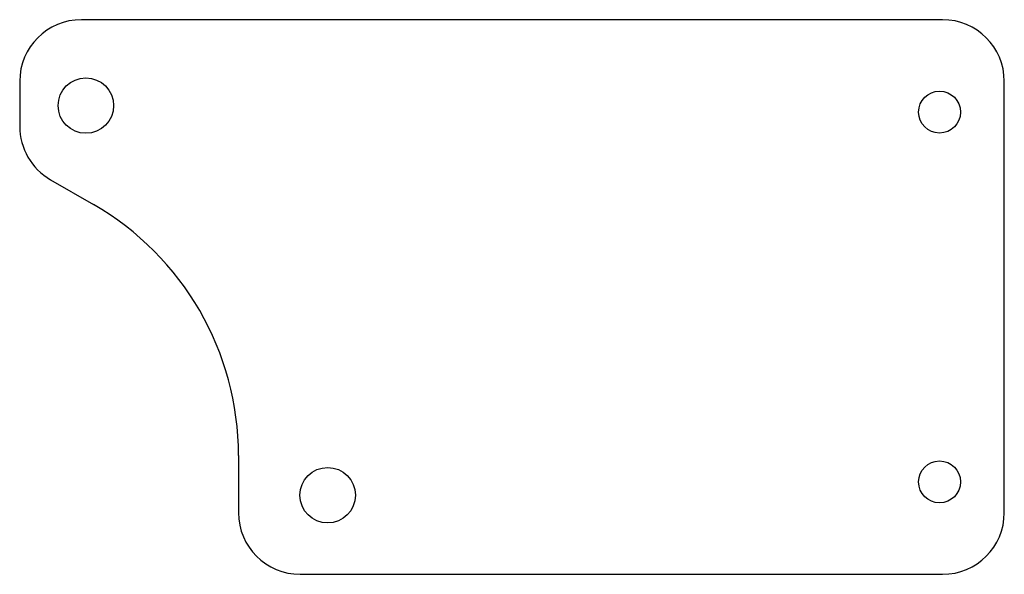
# Model space of a CAD drawing. Header units: millimetres. Extents: x 0 to 160, y 0 to 90.
import ezdxf

# ---------------------------------------------------------------- set-up
doc = ezdxf.new("R2010")
doc.units = ezdxf.units.MM
doc.linetypes.add('SLD-Sürekli', pattern=[0])

msp = doc.modelspace()

# ---------------------------------------------------------------- linework, layer by layer
at = {"color": 7, "linetype": 'SLD-Sürekli', "lineweight": 25}
for p, q in [((150.09, 90.4), (10.4, 90.4)), ((0.4, 80.4), (0.4, 73.09)), ((160.09, 10.4), (160.09, 80.4)), ((5.4, 64.43), (12.39, 60.4)), ((35.89, 19.69), (35.89, 10.4)), ((45.89, 0.4), (150.09, 0.4))]:
    msp.add_line(p, q, dxfattribs=at)
for centre, radius in [((11.13, 76.46), 4.5), ((149.59, 75.4), 3.4), ((50.35, 13.24), 4.5), ((149.59, 15.4), 3.4)]:
    msp.add_circle(centre, radius, dxfattribs=at)
for centre, radius, start, end in [((10.4, 80.4), 10, 90, 180), ((150.09, 80.4), 10, 0, 90), ((10.4, 73.09), 10, 180, 240), ((-11.11, 19.69), 47, 0, 60), ((45.89, 10.4), 10, 180, 270), ((150.09, 10.4), 10, 270, 0)]:
    msp.add_arc(centre, radius, start, end, dxfattribs=at)

doc.saveas('drawing.dxf')
